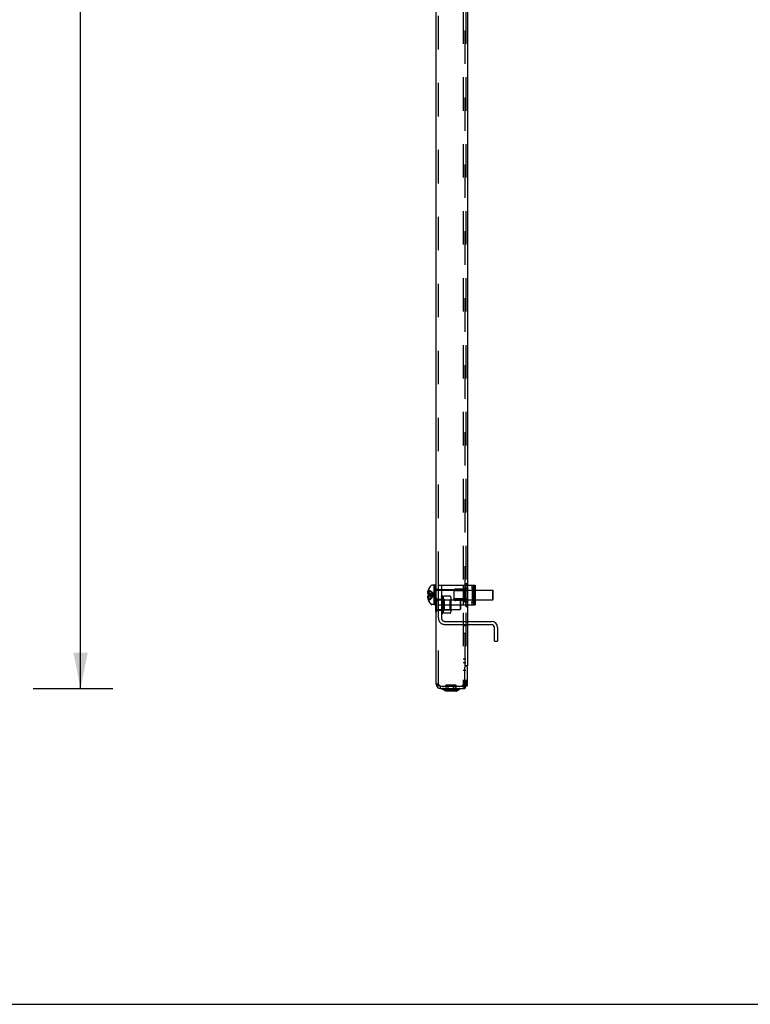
# Model space of a CAD drawing. Header units: inches. Extents: x 0 to 155, y 0 to 100.
# Tile 8 of 30: x 54 to 73, y 0 to 25. Entities that reach past the tile are written whole.
import ezdxf

# ---------------------------------------------------------------- set-up
doc = ezdxf.new("R2010")
doc.units = ezdxf.units.IN
doc.header["$LTSCALE"] = 8.5
doc.header["$MEASUREMENT"] = 0
doc.linetypes.add('HIDDEN', pattern=[0.2, 0.1, -0.1])
doc.layers.get('0').update_dxf_attribs({"linetype": 'CONTINUOUS'})
doc.layers.add('DEFAULT_2', color=8, linetype='HIDDEN')
doc.layers.add('DIMENSIONS', color=7, linetype='CONTINUOUS')
doc.styles.get("Standard").update_dxf_attribs({"font": 'arial.ttf'})
doc.dimstyles.new('DIMSTYLE_1', dxfattribs={"dimtxt": 0.681818, "dimasz": 0.909091, "dimexe": 0.09, "dimexo": 0.07, "dimgap": 0.0375, "dimtad": 0, "dimtih": 1, "dimtoh": 1, "dimzin": 4, "dimdsep": 46, "dimtxsty": 'Standard', "dimblk": '_FILLED', "dimblk1": '_FILLED', "dimblk2": '_FILLED', "dimcen": 0.09, "dimadec": 3, "dimazin": 1, "dimtfac": 1, "dimtdec": 3, "dimtofl": 0, "dimtmove": 0, "dimatfit": 3, "dimldrblk": '_FILLED', "dimfxl": 0, "dimtolj": 1, "dimtzin": 4, "dimarcsym": 0})

# ---------------------------------------------------------------- blocks, each defined once
blk = doc.blocks.new('_FILLED')
at = {"color": 0, "linetype": 'ByBlock'}
blk.add_solid([(0, 0), (-1, 0.2), (-1, -0.2)], dxfattribs=at)
blk = doc.blocks.new('*D1')
at = {"layer": 'DIMENSIONS', "color": 2, "linetype": 'Continuous'}
for p, q in [((54.476, 86.5), (56.499, 86.5)), ((55.681, 86.5), (55.681, 47.942)), ((55.681, 8.02), (55.681, 46.578)), ((54.476, 8.02), (56.499, 8.02))]:
    blk.add_line(p, q, dxfattribs=at)
at = {"layer": 'DIMENSIONS', "color": 2, "linetype": 'Continuous', "xscale": 0.9090909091, "yscale": 0.9090909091, "zscale": 0.9090909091}
for p, rotation in [((55.681, 86.5), 90), ((55.681, 8.02), 270)]:
    blk.add_blockref('_FILLED', p, dxfattribs=dict(at, rotation=rotation))
at = {"layer": 'DIMENSIONS', "color": 2, "linetype": 'Continuous', "insert": (55.681, 47.601), "char_height": 0.6818, "width": 2.38256, "attachment_point": 2, "line_spacing_factor": 0.9}
blk.add_mtext('78.48', dxfattribs=at)

msp = doc.modelspace()

# ---------------------------------------------------------------- linework, layer by layer
at = {"color": 3, "linetype": 'Continuous'}
for p, q in [((64.711, 8.132), (64.711, 86.388)), ((65.504, 9.645), (66.113, 9.645)), ((66.193, 9.223), (66.193, 9.565)), ((64.823, 8.08), (65.439, 8.08)), ((64.823, 8.02), (65.439, 8.02))]:
    msp.add_line(p, q, dxfattribs=at)
at = {"color": 7, "linetype": 'Continuous'}
for p, q in [((65.504, 85.927), (65.504, 8.592)), ((64.515, 10.535), (64.516, 10.535)), ((64.515, 10.535), (64.515, 10.535)), ((64.516, 10.535), (64.515, 10.534)), ((64.661, 10.641), (64.6, 10.641)), ((64.689, 10.645), (64.661, 10.645)), ((64.661, 10.145), (64.661, 10.645)), ((64.689, 10.145), (64.689, 10.645)), ((64.699, 10.519), (64.711, 10.519)), ((65.504, 10.645), (65.703, 10.645)), ((65.504, 10.519), (65.647, 10.519)), ((65.617, 10.645), (65.617, 10.581)), ((65.64, 10.549), (65.647, 10.544)), ((65.647, 10.544), (65.647, 10.246)), ((65.666, 10.145), (65.666, 10.645)), ((65.703, 10.145), (65.703, 10.645)), ((65.703, 10.519), (66.151, 10.519)), ((66.161, 10.509), (66.151, 10.519)), ((66.151, 10.271), (66.151, 10.519)), ((66.161, 10.281), (66.161, 10.509)), ((64.494, 10.451), (64.493, 10.445)), ((64.493, 10.345), (64.494, 10.338)), ((64.495, 10.458), (64.494, 10.451)), ((64.494, 10.338), (64.495, 10.332)), ((64.496, 10.471), (64.495, 10.465)), ((64.495, 10.465), (64.495, 10.458)), ((64.495, 10.332), (64.495, 10.325)), ((64.495, 10.325), (64.496, 10.318)), ((64.497, 10.475), (64.496, 10.471)), ((64.496, 10.318), (64.498, 10.311)), ((64.498, 10.478), (64.497, 10.475)), ((64.499, 10.485), (64.498, 10.478)), ((64.498, 10.311), (64.499, 10.304)), ((64.502, 10.413), (64.515, 10.413)), ((64.515, 10.377), (64.502, 10.377)), ((64.515, 10.413), (64.516, 10.413)), ((64.516, 10.377), (64.515, 10.377)), ((64.515, 10.256), (64.516, 10.255)), ((64.516, 10.255), (64.515, 10.254)), ((64.515, 10.254), (64.515, 10.254)), ((64.699, 10.271), (64.711, 10.271)), ((64.707, 9.976), (64.707, 10.271)), ((65.504, 10.271), (65.647, 10.271)), ((65.703, 10.271), (66.151, 10.271)), ((66.161, 10.281), (66.151, 10.271)), ((64.661, 10.149), (64.6, 10.149)), ((64.689, 10.145), (64.661, 10.145)), ((65.504, 10.145), (65.703, 10.145)), ((65.617, 10.209), (65.617, 10.145)), ((65.64, 10.241), (65.647, 10.246)), ((64.707, 9.976), (64.711, 9.976)), ((65.504, 9.723), (66.113, 9.723)), ((66.271, 9.565), (66.271, 9.223)), ((66.193, 9.223), (66.271, 9.223)), ((65.504, 8.592), (65.441, 8.592)), ((65.441, 8.102), (65.441, 8.562)), ((65.484, 8.582), (65.461, 8.582)), ((65.504, 8.102), (65.504, 8.562)), ((64.823, 8.02), (64.823, 8.08)), ((64.954, 7.951), (64.868, 8.001)), ((65.219, 7.951), (65.304, 8.001)), ((65.439, 8.08), (65.439, 8.02)), ((65.484, 8.082), (65.461, 8.082)), ((65.214, 7.95), (64.959, 7.95)), ((0, 0), (154.545, 0))]:
    msp.add_line(p, q, dxfattribs=at)
for points in [[(64.493, 10.445), (64.494, 10.441), (64.494, 10.437), (64.495, 10.433), (64.496, 10.429), (64.498, 10.425), (64.499, 10.421), (64.501, 10.417), (64.502, 10.413)], [(64.502, 10.377), (64.501, 10.373), (64.499, 10.369), (64.498, 10.365), (64.496, 10.361), (64.495, 10.357), (64.494, 10.353), (64.494, 10.349), (64.493, 10.345)], [(64.502, 10.499), (64.501, 10.492), (64.499, 10.485)], [(64.499, 10.304), (64.501, 10.297), (64.502, 10.29)], [(64.516, 10.413), (64.515, 10.408), (64.515, 10.404), (64.515, 10.399), (64.515, 10.395)], [(64.515, 10.395), (64.515, 10.392), (64.515, 10.389), (64.515, 10.386), (64.515, 10.383), (64.515, 10.38), (64.516, 10.377)]]:
    msp.add_lwpolyline(points, dxfattribs=at)
at = {"color": 3, "linetype": 'Continuous'}
for points in [[(64.711, 8.132), (64.712, 8.129), (64.713, 8.127), (64.714, 8.124), (64.717, 8.122), (64.72, 8.119), (64.724, 8.116), (64.728, 8.114), (64.733, 8.111), (64.738, 8.109), (64.744, 8.106), (64.751, 8.103), (64.758, 8.101), (64.765, 8.098), (64.773, 8.096), (64.781, 8.093), (64.789, 8.09)], [(64.789, 8.09), (64.797, 8.088), (64.806, 8.085), (64.823, 8.08)], [(65.445, 8.035), (65.445, 8.032), (65.444, 8.03), (65.444, 8.028), (65.444, 8.026), (65.443, 8.024), (65.442, 8.023), (65.442, 8.022), (65.441, 8.021), (65.441, 8.02), (65.44, 8.02), (65.439, 8.02)], [(65.447, 8.054), (65.446, 8.043), (65.446, 8.04), (65.445, 8.037), (65.445, 8.035)], [(65.45, 8.08), (65.449, 8.078), (65.449, 8.074), (65.448, 8.07), (65.448, 8.066), (65.447, 8.062), (65.447, 8.058), (65.447, 8.054)]]:
    msp.add_lwpolyline(points, dxfattribs=at)
at = {"color": 7, "linetype": 'Continuous'}
for centre, radius, start, end in [((64.843, 10.395), 0.357, 156.9983, 162.9593), ((64.843, 10.395), 0.357, 139.0666, 156.8097), ((64.6, 10.606), 0.035, 90, 139.0666), ((64.699, 10.556), 0.0372, 255.6727, 270), ((64.843, 10.395), 0.357, 197.0407, 203.0017), ((64.843, 10.395), 0.357, 203.1903, 220.9334), ((64.699, 10.234), 0.0372, 90, 104.3273), ((64.6, 10.184), 0.035, 220.9334, 270), ((66.113, 9.565), 0.158, 0, 90), ((65.461, 8.562), 0.02, 90, 180), ((65.484, 8.562), 0.02, 0, 90), ((64.823, 8.132), 0.052, 236.8409, 270), ((64.873, 8.01), 0.01, 90, 239.7436), ((65.299, 8.01), 0.01, 300.2564, 90), ((65.461, 8.102), 0.02, 180, 270), ((65.484, 8.102), 0.02, 270, 360), ((64.959, 7.96), 0.01, 239.7436, 270), ((65.214, 7.96), 0.01, 270, 300.2564)]:
    msp.add_arc(centre, radius, start, end, dxfattribs=at)
at = {"color": 3, "linetype": 'Continuous'}
for centre, radius, start, end in [((66.113, 9.565), 0.08, 0, 90), ((64.823, 8.132), 0.112, 180, 270)]:
    msp.add_arc(centre, radius, start, end, dxfattribs=at)
at = {"color": 7, "linetype": 'Continuous'}
for centre, major_axis, ratio, start_param, end_param in [((66.381, 10.581), (0.764, 0), 0.172395, -3.141539, -2.896175), ((65.62, 10.395), (0, 0.198), 0.077623, -0.892934, -0.59755), ((65.62, 10.395), (0, 0.198), 0.077623, -2.544042, -2.248659), ((66.381, 10.209), (0.764, 0), 0.172395, 2.896175, 3.141539)]:
    msp.add_ellipse(centre, major_axis=major_axis, ratio=ratio, start_param=start_param, end_param=end_param, dxfattribs=at)
at = {"layer": 'DEFAULT_2', "color": 8, "linetype": 'HIDDEN'}
for p, q in [((64.771, 10.645), (64.771, 86.388)), ((65.401, 86.44), (65.401, 8.08)), ((65.461, 86.44), (65.461, 8.08)), ((65.441, 85.927), (65.441, 8.592)), ((64.515, 10.534), (64.515, 10.413)), ((64.689, 10.53), (64.661, 10.53)), ((64.771, 10.535), (64.711, 10.535)), ((64.711, 10.519), (65.504, 10.519)), ((64.769, 10.645), (65.454, 10.645)), ((64.769, 10.145), (64.769, 10.645)), ((65.394, 10.525), (64.769, 10.525)), ((64.771, 9.803), (64.771, 10.645)), ((64.849, 10.645), (64.849, 9.803)), ((65.166, 10.531), (65.188, 10.538)), ((65.166, 10.259), (65.166, 10.531)), ((65.373, 10.54), (65.199, 10.54)), ((65.386, 10.542), (65.447, 10.567)), ((65.394, 10.645), (65.394, 10.145)), ((65.394, 10.529), (65.444, 10.529)), ((65.413, 10.552), (65.413, 10.237)), ((65.44, 10.534), (65.44, 10.256)), ((65.444, 10.535), (65.454, 10.535)), ((65.444, 10.487), (65.444, 10.535)), ((65.454, 10.645), (65.454, 10.145)), ((65.465, 10.582), (65.464, 10.581)), ((65.466, 10.582), (65.465, 10.582)), ((65.467, 10.583), (65.466, 10.582)), ((65.468, 10.585), (65.467, 10.584)), ((65.467, 10.584), (65.467, 10.583)), ((65.469, 10.586), (65.468, 10.585)), ((65.468, 10.585), (65.468, 10.584)), ((65.469, 10.687), (65.504, 10.687)), ((65.469, 10.687), (65.469, 10.103)), ((65.504, 10.645), (65.469, 10.645)), ((65.469, 10.587), (65.469, 10.586)), ((65.489, 10.564), (65.487, 10.563)), ((65.494, 10.568), (65.493, 10.566)), ((65.496, 10.569), (65.494, 10.568)), ((65.497, 10.57), (65.496, 10.569)), ((65.498, 10.572), (65.497, 10.57)), ((65.5, 10.573), (65.498, 10.572)), ((65.501, 10.575), (65.5, 10.573)), ((65.502, 10.577), (65.501, 10.576)), ((65.501, 10.576), (65.501, 10.575)), ((65.503, 10.579), (65.502, 10.577)), ((65.503, 10.58), (65.503, 10.579)), ((65.504, 10.687), (65.504, 10.103)), ((65.619, 10.591), (65.62, 10.593)), ((65.66, 10.593), (65.62, 10.593)), ((65.686, 10.544), (65.647, 10.544)), ((65.647, 10.519), (65.703, 10.519)), ((65.657, 10.645), (65.657, 10.581)), ((65.658, 10.645), (65.658, 10.145)), ((65.659, 10.591), (65.66, 10.593)), ((65.679, 10.549), (65.686, 10.544)), ((65.686, 10.544), (65.686, 10.246)), ((65.699, 10.645), (65.699, 10.145)), ((64.515, 10.445), (64.493, 10.445)), ((64.515, 10.345), (64.493, 10.345)), ((64.499, 10.485), (64.499, 10.486)), ((64.499, 10.304), (64.499, 10.305)), ((64.501, 10.492), (64.501, 10.493)), ((64.501, 10.297), (64.501, 10.298)), ((64.515, 10.499), (64.502, 10.499)), ((64.515, 10.29), (64.502, 10.29)), ((64.515, 10.413), (64.544, 10.41)), ((64.515, 10.408), (64.515, 10.41)), ((64.515, 10.399), (64.515, 10.4)), ((64.515, 10.391), (64.515, 10.392)), ((64.515, 10.389), (64.515, 10.39)), ((64.515, 10.382), (64.515, 10.383)), ((64.516, 10.377), (64.515, 10.381)), ((64.515, 10.377), (64.531, 10.378)), ((64.515, 10.377), (64.515, 10.256)), ((64.515, 10.254), (64.515, 10.254)), ((64.516, 10.377), (64.544, 10.379)), ((64.544, 10.41), (64.572, 10.408)), ((64.544, 10.379), (64.56, 10.381)), ((64.56, 10.381), (64.572, 10.382)), ((64.572, 10.408), (64.6, 10.405)), ((64.572, 10.382), (64.588, 10.384)), ((64.588, 10.384), (64.6, 10.385)), ((64.6, 10.405), (64.616, 10.403)), ((64.6, 10.385), (64.616, 10.387)), ((64.616, 10.403), (64.626, 10.402)), ((64.616, 10.387), (64.626, 10.388)), ((64.626, 10.402), (64.643, 10.399)), ((64.626, 10.388), (64.652, 10.391)), ((64.643, 10.399), (64.652, 10.398)), ((64.652, 10.422), (64.676, 10.395)), ((64.652, 10.398), (64.661, 10.397)), ((64.652, 10.398), (64.676, 10.395)), ((64.652, 10.391), (64.676, 10.395)), ((64.652, 10.368), (64.676, 10.395)), ((64.652, 10.385), (64.676, 10.395)), ((64.661, 10.393), (64.676, 10.395)), ((64.689, 10.26), (64.661, 10.26)), ((64.707, 10.313), (64.725, 10.313)), ((64.707, 10.271), (64.707, 10.313)), ((64.711, 10.271), (65.504, 10.271)), ((64.771, 10.27), (64.711, 10.27)), ((64.771, 10.254), (64.711, 10.254)), ((64.725, 9.976), (64.725, 10.313)), ((64.725, 10.269), (65.322, 10.269)), ((65.394, 10.265), (64.769, 10.265)), ((64.771, 10.285), (64.849, 10.285)), ((64.855, 10.385), (64.849, 10.381)), ((64.857, 10.331), (64.849, 10.327)), ((64.855, 10.385), (64.855, 10.38)), ((64.855, 10.326), (64.855, 10.312)), ((64.89, 10.331), (64.875, 10.331)), ((64.889, 10.316), (64.875, 10.316)), ((64.889, 10.296), (64.875, 10.296)), ((64.889, 10.255), (64.875, 10.255)), ((65.07, 10.359), (64.901, 10.359)), ((64.901, 9.93), (64.901, 10.359)), ((64.916, 10.27), (64.901, 10.312)), ((64.901, 10.27), (64.913, 10.27)), ((64.913, 10.27), (64.913, 10.02)), ((64.916, 10.27), (65.061, 10.27)), ((64.916, 10.27), (64.916, 10.02)), ((65.061, 10.27), (65.081, 10.29)), ((65.061, 10.27), (65.061, 10.02)), ((65.081, 10.328), (65.081, 9.962)), ((65.468, 10.497), (65.166, 10.497)), ((65.468, 10.292), (65.166, 10.292)), ((65.166, 10.259), (65.188, 10.252)), ((65.332, 10.259), (65.322, 10.269)), ((65.322, 10.269), (65.322, 10.021)), ((65.332, 10.259), (65.332, 10.031)), ((65.394, 10.487), (65.444, 10.487)), ((65.394, 10.437), (65.444, 10.437)), ((65.394, 10.353), (65.444, 10.353)), ((65.394, 10.303), (65.444, 10.303)), ((65.394, 10.261), (65.444, 10.261)), ((65.444, 10.437), (65.444, 10.353)), ((65.444, 10.254), (65.444, 10.303)), ((65.444, 10.254), (65.454, 10.254)), ((65.647, 10.271), (65.703, 10.271)), ((64.771, 10.02), (64.711, 10.02)), ((64.725, 10.021), (65.322, 10.021)), ((64.769, 10.145), (65.454, 10.145)), ((64.771, 10.004), (64.849, 10.004)), ((64.862, 10.233), (64.851, 10.231)), ((64.851, 10.059), (64.862, 10.057)), ((64.855, 10.218), (64.855, 10.199)), ((64.855, 10.091), (64.855, 10.072)), ((64.865, 10.022), (64.867, 10.024)), ((64.867, 10.121), (64.869, 10.122)), ((64.873, 10.032), (64.875, 10.035)), ((64.889, 10.221), (64.875, 10.221)), ((64.889, 10.165), (64.875, 10.165)), ((64.889, 10.125), (64.875, 10.125)), ((64.889, 10.069), (64.875, 10.069)), ((64.889, 10.035), (64.875, 10.035)), ((64.876, 10.016), (64.878, 10.019)), ((64.88, 10.022), (64.878, 10.019)), ((64.88, 10.022), (64.882, 10.024)), ((64.901, 10.02), (64.913, 10.02)), ((64.916, 10.02), (64.901, 9.978)), ((64.916, 10.02), (65.061, 10.02)), ((65.061, 10.02), (65.081, 10)), ((65.373, 10.25), (65.199, 10.25)), ((65.332, 10.031), (65.322, 10.021)), ((65.386, 10.247), (65.447, 10.223)), ((65.462, 10.21), (65.461, 10.211)), ((65.463, 10.21), (65.462, 10.21)), ((65.463, 10.21), (65.464, 10.209)), ((65.464, 10.209), (65.465, 10.208)), ((65.465, 10.208), (65.466, 10.208)), ((65.466, 10.208), (65.467, 10.207)), ((65.467, 10.207), (65.467, 10.206)), ((65.467, 10.206), (65.468, 10.205)), ((65.468, 10.205), (65.468, 10.205)), ((65.468, 10.205), (65.469, 10.204)), ((65.469, 10.145), (65.504, 10.145)), ((65.469, 10.103), (65.504, 10.103)), ((65.487, 10.227), (65.489, 10.226)), ((65.491, 10.225), (65.493, 10.223)), ((65.493, 10.223), (65.494, 10.222)), ((65.494, 10.222), (65.496, 10.221)), ((65.496, 10.221), (65.497, 10.219)), ((65.497, 10.219), (65.498, 10.218)), ((65.498, 10.218), (65.5, 10.217)), ((65.5, 10.217), (65.501, 10.215)), ((65.501, 10.215), (65.501, 10.214)), ((65.501, 10.214), (65.502, 10.212)), ((65.502, 10.212), (65.503, 10.211)), ((65.619, 10.199), (65.62, 10.197)), ((65.66, 10.197), (65.62, 10.197)), ((65.686, 10.246), (65.647, 10.246)), ((65.657, 10.209), (65.657, 10.145)), ((65.659, 10.199), (65.66, 10.197)), ((65.679, 10.241), (65.686, 10.246)), ((64.711, 9.976), (64.725, 9.976)), ((64.771, 8.132), (64.771, 9.803)), ((64.849, 9.962), (64.857, 9.959)), ((64.849, 9.908), (64.855, 9.904)), ((64.854, 9.937), (64.857, 9.942)), ((64.855, 9.978), (64.855, 9.964)), ((64.857, 9.927), (64.855, 9.924)), ((64.855, 9.91), (64.855, 9.905)), ((64.855, 9.904), (64.855, 9.905)), ((64.855, 9.905), (64.855, 9.905)), ((64.861, 9.949), (64.863, 9.953)), ((64.863, 9.978), (64.865, 9.981)), ((64.865, 9.956), (64.863, 9.953)), ((64.867, 9.945), (64.865, 9.941)), ((64.867, 9.945), (64.869, 9.948)), ((64.869, 9.986), (64.871, 9.989)), ((64.87, 9.939), (64.872, 9.942)), ((64.874, 9.945), (64.872, 9.942)), ((64.874, 9.945), (64.876, 9.949)), ((64.889, 9.994), (64.875, 9.994)), ((64.889, 9.974), (64.875, 9.974)), ((64.875, 9.959), (64.89, 9.959)), ((64.878, 9.937), (64.876, 9.934)), ((64.878, 9.937), (64.88, 9.941)), ((64.882, 9.945), (64.88, 9.941)), ((64.882, 9.945), (64.884, 9.948)), ((64.885, 9.952), (64.884, 9.948)), ((64.885, 9.952), (64.887, 9.955)), ((64.889, 9.959), (64.887, 9.955)), ((65.07, 9.93), (64.901, 9.93)), ((64.929, 9.723), (65.504, 9.723)), ((64.929, 9.645), (65.504, 9.645)), ((65.401, 9.614), (65.461, 9.614)), ((65.401, 9.426), (65.461, 9.426)), ((65.401, 8.77), (65.461, 8.77)), ((65.401, 8.676), (65.461, 8.676)), ((65.401, 8.488), (65.461, 8.488)), ((64.771, 8.132), (64.711, 8.132)), ((64.964, 7.98), (64.898, 8.019)), ((64.968, 8.112), (64.946, 8.09)), ((65.226, 8.09), (64.946, 8.09)), ((64.946, 8.082), (64.946, 8.09)), ((64.946, 8.082), (65.226, 8.082)), ((64.961, 8.08), (64.961, 8.02)), ((64.966, 7.98), (64.966, 8.082)), ((64.968, 8.112), (65.204, 8.112)), ((65.016, 7.98), (65.016, 8.082)), ((65.156, 7.98), (65.156, 8.082)), ((65.204, 8.112), (65.226, 8.09)), ((65.206, 7.98), (65.206, 8.082)), ((65.208, 7.98), (65.275, 8.019)), ((65.211, 8.08), (65.211, 8.02)), ((65.226, 8.082), (65.226, 8.09)), ((65.452, 8.088), (65.397, 8.112)), ((65.461, 8.08), (65.439, 8.08)), ((65.45, 8.081), (65.45, 8.08)), ((65.208, 7.98), (64.964, 7.98))]:
    msp.add_line(p, q, dxfattribs=at)
for points in [[(64.516, 10.535), (64.545, 10.516), (64.573, 10.494), (64.6, 10.472), (64.626, 10.448), (64.652, 10.422)], [(65.461, 10.579), (65.462, 10.58), (65.463, 10.58), (65.464, 10.581)], [(65.469, 10.587), (65.469, 10.588), (65.469, 10.588), (65.469, 10.589)], [(65.487, 10.563), (65.489, 10.564), (65.491, 10.565), (65.493, 10.567)], [(65.503, 10.58), (65.504, 10.582), (65.504, 10.583), (65.504, 10.585)], [(64.515, 10.499), (64.544, 10.485), (64.572, 10.469), (64.6, 10.452), (64.626, 10.434), (64.652, 10.415), (64.676, 10.395)], [(64.515, 10.445), (64.544, 10.438), (64.572, 10.43), (64.6, 10.422), (64.626, 10.414), (64.652, 10.405), (64.676, 10.395)], [(64.515, 10.29), (64.544, 10.305), (64.572, 10.321), (64.6, 10.338), (64.626, 10.356), (64.652, 10.375), (64.676, 10.395)], [(64.515, 10.345), (64.544, 10.352), (64.572, 10.36), (64.6, 10.368), (64.626, 10.376), (64.652, 10.385)], [(64.516, 10.255), (64.545, 10.274), (64.573, 10.295), (64.6, 10.318), (64.626, 10.342), (64.652, 10.368)], [(64.855, 10.366), (64.854, 10.367), (64.853, 10.369), (64.852, 10.37), (64.851, 10.371), (64.85, 10.372), (64.849, 10.374)], [(64.857, 10.348), (64.854, 10.352), (64.853, 10.354), (64.852, 10.355), (64.851, 10.357), (64.85, 10.358), (64.849, 10.36)], [(64.855, 10.322), (64.854, 10.323), (64.853, 10.324), (64.852, 10.324), (64.851, 10.325), (64.85, 10.326), (64.849, 10.326)], [(64.855, 10.281), (64.854, 10.282), (64.853, 10.283), (64.852, 10.284), (64.851, 10.286), (64.85, 10.287), (64.849, 10.289)], [(64.865, 10.373), (64.864, 10.375), (64.863, 10.377), (64.862, 10.378), (64.861, 10.38), (64.86, 10.381), (64.859, 10.382), (64.858, 10.383), (64.857, 10.384), (64.857, 10.385), (64.856, 10.385), (64.856, 10.385), (64.855, 10.385), (64.855, 10.385)], [(64.855, 10.385), (64.855, 10.385), (64.855, 10.385)], [(64.855, 10.38), (64.855, 10.379), (64.855, 10.378), (64.856, 10.377), (64.856, 10.376), (64.857, 10.374)], [(64.875, 10.331), (64.873, 10.335), (64.871, 10.338), (64.869, 10.342), (64.867, 10.345), (64.865, 10.349), (64.863, 10.352), (64.861, 10.356), (64.859, 10.359), (64.857, 10.363), (64.855, 10.366)], [(64.857, 10.331), (64.857, 10.331), (64.856, 10.33), (64.856, 10.329), (64.855, 10.328), (64.855, 10.327), (64.855, 10.326)], [(64.875, 10.296), (64.873, 10.299), (64.871, 10.301), (64.869, 10.304), (64.867, 10.306), (64.865, 10.309), (64.863, 10.312), (64.861, 10.314), (64.859, 10.317), (64.857, 10.319), (64.855, 10.322)], [(64.855, 10.312), (64.855, 10.31), (64.855, 10.308), (64.856, 10.306), (64.856, 10.304), (64.857, 10.302), (64.857, 10.3), (64.858, 10.298)], [(64.875, 10.255), (64.873, 10.258), (64.871, 10.26), (64.869, 10.263), (64.867, 10.266), (64.865, 10.268), (64.863, 10.271), (64.861, 10.273), (64.859, 10.276), (64.857, 10.278), (64.855, 10.281)], [(64.868, 10.355), (64.864, 10.36), (64.863, 10.362), (64.862, 10.364), (64.861, 10.366), (64.86, 10.367), (64.859, 10.369), (64.858, 10.371), (64.857, 10.373), (64.857, 10.374)], [(64.875, 10.316), (64.873, 10.32), (64.871, 10.323), (64.869, 10.327), (64.867, 10.33), (64.865, 10.334), (64.863, 10.337), (64.861, 10.341), (64.859, 10.344), (64.857, 10.348)], [(64.865, 10.327), (64.864, 10.328), (64.863, 10.329), (64.862, 10.33), (64.861, 10.331), (64.86, 10.331), (64.859, 10.332), (64.858, 10.332), (64.857, 10.331), (64.857, 10.331)], [(64.865, 10.286), (64.864, 10.287), (64.863, 10.289), (64.862, 10.29), (64.861, 10.292), (64.86, 10.294), (64.859, 10.296), (64.858, 10.298)], [(64.889, 10.331), (64.887, 10.335), (64.885, 10.338), (64.884, 10.342), (64.882, 10.345), (64.88, 10.349), (64.878, 10.352), (64.876, 10.356), (64.874, 10.359), (64.872, 10.363), (64.87, 10.366), (64.868, 10.37), (64.865, 10.373)], [(64.889, 10.296), (64.887, 10.299), (64.885, 10.301), (64.884, 10.304), (64.882, 10.307), (64.88, 10.309), (64.878, 10.312), (64.876, 10.314), (64.874, 10.317), (64.872, 10.319), (64.87, 10.322), (64.868, 10.325), (64.865, 10.327)], [(64.889, 10.255), (64.887, 10.258), (64.885, 10.26), (64.884, 10.263), (64.882, 10.266), (64.88, 10.268), (64.878, 10.271), (64.876, 10.273), (64.874, 10.276), (64.872, 10.278), (64.87, 10.281), (64.868, 10.283), (64.865, 10.286)], [(64.889, 10.316), (64.887, 10.32), (64.885, 10.323), (64.884, 10.327), (64.882, 10.33), (64.88, 10.334), (64.878, 10.337), (64.876, 10.341), (64.874, 10.344), (64.872, 10.348), (64.87, 10.351), (64.868, 10.355)], [(64.875, 10.316), (64.875, 10.313), (64.875, 10.31), (64.875, 10.307), (64.875, 10.303), (64.875, 10.3), (64.875, 10.296)], [(64.875, 10.255), (64.875, 10.247), (64.875, 10.238), (64.875, 10.229), (64.875, 10.221)], [(64.889, 10.316), (64.889, 10.313), (64.889, 10.31), (64.89, 10.307), (64.89, 10.303), (64.889, 10.3), (64.889, 10.296)], [(64.889, 10.296), (64.889, 10.3), (64.89, 10.303), (64.89, 10.307), (64.889, 10.31), (64.889, 10.313), (64.889, 10.316)], [(64.889, 10.255), (64.889, 10.247), (64.89, 10.238), (64.889, 10.229), (64.889, 10.221)], [(64.851, 10.231), (64.851, 10.231), (64.85, 10.23), (64.849, 10.23)], [(64.855, 10.174), (64.854, 10.175), (64.853, 10.175), (64.852, 10.176), (64.851, 10.177), (64.85, 10.178), (64.849, 10.179)], [(64.855, 10.116), (64.854, 10.115), (64.853, 10.115), (64.852, 10.114), (64.851, 10.113), (64.85, 10.112), (64.849, 10.111)], [(64.851, 10.059), (64.851, 10.059), (64.85, 10.06), (64.849, 10.06)], [(64.855, 10.009), (64.854, 10.008), (64.853, 10.007), (64.852, 10.006), (64.851, 10.004), (64.85, 10.003), (64.849, 10.001)], [(64.855, 10.23), (64.854, 10.231), (64.853, 10.231), (64.852, 10.231), (64.851, 10.231)], [(64.855, 10.06), (64.854, 10.059), (64.853, 10.059), (64.852, 10.059), (64.851, 10.059)], [(64.862, 10.233), (64.861, 10.232), (64.86, 10.232), (64.859, 10.231), (64.858, 10.23), (64.857, 10.229), (64.857, 10.227), (64.856, 10.226), (64.856, 10.224), (64.855, 10.222), (64.855, 10.22), (64.855, 10.218)], [(64.875, 10.221), (64.873, 10.222), (64.871, 10.223), (64.869, 10.224), (64.867, 10.225), (64.865, 10.225), (64.863, 10.226), (64.861, 10.227), (64.859, 10.228), (64.857, 10.229), (64.855, 10.23)], [(64.859, 10.183), (64.858, 10.184), (64.857, 10.186), (64.857, 10.188), (64.856, 10.19), (64.856, 10.193), (64.855, 10.195), (64.855, 10.197), (64.855, 10.199)], [(64.875, 10.165), (64.873, 10.166), (64.871, 10.167), (64.869, 10.168), (64.867, 10.169), (64.865, 10.17), (64.863, 10.17), (64.861, 10.171), (64.859, 10.172), (64.857, 10.173), (64.855, 10.174)], [(64.867, 10.121), (64.865, 10.12), (64.863, 10.119), (64.861, 10.118), (64.859, 10.118), (64.857, 10.117), (64.855, 10.116)], [(64.858, 10.105), (64.857, 10.104), (64.857, 10.102), (64.856, 10.099), (64.856, 10.097), (64.855, 10.095), (64.855, 10.093), (64.855, 10.091)], [(64.855, 10.072), (64.855, 10.07), (64.855, 10.068), (64.856, 10.066), (64.856, 10.064), (64.857, 10.063)], [(64.875, 10.069), (64.873, 10.068), (64.871, 10.067), (64.869, 10.066), (64.867, 10.065), (64.865, 10.064), (64.863, 10.063), (64.861, 10.062), (64.859, 10.062), (64.857, 10.061), (64.855, 10.06)], [(64.865, 10.022), (64.863, 10.019), (64.861, 10.017), (64.859, 10.014), (64.857, 10.012), (64.855, 10.009)], [(64.865, 10.004), (64.864, 10.003), (64.863, 10.001), (64.862, 9.999), (64.861, 9.998), (64.86, 9.996), (64.859, 9.994), (64.858, 9.992), (64.857, 9.99), (64.857, 9.988), (64.856, 9.985), (64.856, 9.983), (64.855, 9.981), (64.855, 9.98), (64.855, 9.978)], [(64.862, 10.057), (64.861, 10.058), (64.86, 10.058), (64.859, 10.059), (64.858, 10.06), (64.857, 10.061), (64.857, 10.063)], [(64.858, 10.105), (64.859, 10.107), (64.86, 10.109), (64.861, 10.11), (64.862, 10.112), (64.863, 10.113), (64.864, 10.113), (64.865, 10.114)], [(64.859, 10.183), (64.86, 10.181), (64.861, 10.18), (64.862, 10.178), (64.863, 10.177), (64.864, 10.177), (64.865, 10.176)], [(64.865, 10.232), (64.864, 10.233), (64.863, 10.233), (64.862, 10.233)], [(64.865, 10.058), (64.864, 10.057), (64.863, 10.057), (64.862, 10.057)], [(64.889, 10.221), (64.887, 10.222), (64.885, 10.223), (64.884, 10.224), (64.882, 10.225), (64.88, 10.226), (64.878, 10.226), (64.876, 10.227), (64.874, 10.228), (64.872, 10.229), (64.87, 10.23), (64.868, 10.231), (64.865, 10.232)], [(64.889, 10.165), (64.887, 10.166), (64.885, 10.167), (64.884, 10.168), (64.882, 10.169), (64.88, 10.17), (64.878, 10.171), (64.876, 10.171), (64.874, 10.172), (64.872, 10.173), (64.87, 10.174), (64.868, 10.175), (64.865, 10.176)], [(64.889, 10.125), (64.887, 10.124), (64.885, 10.123), (64.884, 10.122), (64.882, 10.121), (64.88, 10.12), (64.878, 10.119), (64.876, 10.118), (64.874, 10.118), (64.872, 10.117), (64.87, 10.116), (64.868, 10.115), (64.865, 10.114)], [(64.889, 10.069), (64.887, 10.068), (64.885, 10.067), (64.884, 10.066), (64.882, 10.065), (64.88, 10.064), (64.878, 10.063), (64.876, 10.062), (64.874, 10.061), (64.872, 10.06), (64.87, 10.06), (64.868, 10.059), (64.865, 10.058)], [(64.876, 10.016), (64.874, 10.014), (64.872, 10.011), (64.87, 10.009), (64.868, 10.006), (64.865, 10.004)], [(64.873, 10.032), (64.871, 10.029), (64.869, 10.027), (64.867, 10.024)], [(64.875, 10.125), (64.873, 10.124), (64.871, 10.123), (64.869, 10.122)], [(64.875, 10.069), (64.875, 10.061), (64.875, 10.052), (64.875, 10.043), (64.875, 10.035)], [(64.889, 10.035), (64.887, 10.032), (64.885, 10.029), (64.884, 10.027), (64.882, 10.024)], [(64.889, 10.069), (64.889, 10.061), (64.89, 10.052), (64.889, 10.043), (64.889, 10.035)], [(65.469, 10.201), (65.469, 10.201), (65.469, 10.202), (65.469, 10.203), (65.469, 10.204)], [(65.491, 10.225), (65.489, 10.226), (65.487, 10.227)], [(65.504, 10.205), (65.504, 10.207), (65.504, 10.208), (65.503, 10.21), (65.503, 10.211)], [(64.855, 9.968), (64.854, 9.967), (64.853, 9.966), (64.852, 9.965), (64.851, 9.965), (64.85, 9.964), (64.849, 9.964)], [(64.854, 9.937), (64.853, 9.936), (64.852, 9.934), (64.851, 9.933), (64.85, 9.931), (64.849, 9.93)], [(64.855, 9.924), (64.854, 9.922), (64.853, 9.921), (64.852, 9.92), (64.851, 9.919), (64.85, 9.917), (64.849, 9.916)], [(64.863, 9.978), (64.861, 9.976), (64.859, 9.973), (64.857, 9.971), (64.855, 9.968)], [(64.855, 9.964), (64.855, 9.963), (64.855, 9.962), (64.856, 9.96)], [(64.864, 9.93), (64.863, 9.928), (64.862, 9.926), (64.861, 9.924), (64.86, 9.922), (64.859, 9.921), (64.858, 9.919), (64.857, 9.917), (64.857, 9.916), (64.856, 9.914), (64.856, 9.913), (64.855, 9.912), (64.855, 9.911), (64.855, 9.91)], [(64.865, 9.917), (64.864, 9.915), (64.863, 9.913), (64.862, 9.912), (64.861, 9.91), (64.86, 9.909), (64.859, 9.908), (64.858, 9.907), (64.857, 9.906), (64.857, 9.905), (64.856, 9.905), (64.856, 9.904), (64.855, 9.904), (64.855, 9.904)], [(64.857, 9.959), (64.857, 9.959), (64.856, 9.96), (64.856, 9.96)], [(64.865, 9.963), (64.864, 9.962), (64.863, 9.961), (64.862, 9.96), (64.861, 9.959), (64.86, 9.959), (64.859, 9.958), (64.858, 9.958), (64.857, 9.958), (64.857, 9.959)], [(64.861, 9.949), (64.859, 9.946), (64.857, 9.942)], [(64.857, 9.927), (64.859, 9.931), (64.861, 9.934), (64.863, 9.938), (64.865, 9.941)], [(64.87, 9.939), (64.868, 9.935), (64.864, 9.93)], [(64.889, 9.994), (64.887, 9.991), (64.885, 9.989), (64.884, 9.986), (64.882, 9.983), (64.88, 9.981), (64.878, 9.978), (64.876, 9.975), (64.874, 9.973), (64.872, 9.97), (64.87, 9.968), (64.868, 9.965), (64.865, 9.963)], [(64.869, 9.986), (64.867, 9.983), (64.865, 9.981)], [(64.865, 9.956), (64.867, 9.96), (64.869, 9.963)], [(64.872, 9.927), (64.87, 9.924), (64.868, 9.92), (64.865, 9.917)], [(64.875, 9.974), (64.873, 9.97), (64.871, 9.967), (64.869, 9.963)], [(64.875, 9.959), (64.873, 9.955), (64.871, 9.952), (64.869, 9.948)], [(64.875, 9.994), (64.873, 9.991), (64.871, 9.989)], [(64.872, 9.927), (64.874, 9.93), (64.876, 9.934)], [(64.875, 9.994), (64.875, 9.99), (64.875, 9.987), (64.875, 9.983), (64.875, 9.98), (64.875, 9.977), (64.875, 9.974)], [(64.889, 9.974), (64.887, 9.97), (64.885, 9.967), (64.884, 9.963), (64.882, 9.96), (64.88, 9.956), (64.878, 9.952), (64.876, 9.949)], [(64.889, 9.994), (64.889, 9.99), (64.89, 9.987), (64.89, 9.983), (64.889, 9.98), (64.889, 9.977), (64.889, 9.974)], [(64.889, 9.974), (64.889, 9.977), (64.889, 9.98), (64.89, 9.983), (64.89, 9.987), (64.889, 9.99), (64.889, 9.994)], [(64.771, 8.132), (64.772, 8.129), (64.772, 8.125), (64.774, 8.122), (64.775, 8.119), (64.778, 8.116), (64.78, 8.112), (64.783, 8.109), (64.787, 8.106), (64.79, 8.103), (64.794, 8.099), (64.799, 8.096), (64.803, 8.093), (64.808, 8.09), (64.813, 8.086), (64.818, 8.083), (64.823, 8.08)], [(65.397, 8.112), (65.397, 8.111), (65.397, 8.11), (65.397, 8.109), (65.398, 8.108), (65.398, 8.107), (65.399, 8.105), (65.4, 8.104), (65.401, 8.102), (65.403, 8.101), (65.404, 8.099), (65.406, 8.097)], [(65.405, 8.098), (65.406, 8.097), (65.408, 8.095)], [(65.406, 8.097), (65.407, 8.097), (65.408, 8.096), (65.408, 8.095), (65.409, 8.094), (65.41, 8.093), (65.411, 8.092), (65.412, 8.091), (65.413, 8.09), (65.413, 8.089), (65.414, 8.088), (65.415, 8.087), (65.416, 8.087), (65.416, 8.086), (65.417, 8.085), (65.418, 8.084), (65.419, 8.083), (65.419, 8.082), (65.42, 8.081), (65.421, 8.08), (65.421, 8.079), (65.422, 8.078), (65.423, 8.077), (65.423, 8.076), (65.424, 8.075), (65.424, 8.074), (65.425, 8.073), (65.426, 8.072), (65.426, 8.072), (65.427, 8.071), (65.427, 8.07), (65.428, 8.069), (65.428, 8.068), (65.429, 8.067), (65.429, 8.066), (65.43, 8.065), (65.43, 8.064), (65.431, 8.063), (65.431, 8.062), (65.432, 8.061), (65.432, 8.06), (65.433, 8.059), (65.433, 8.059), (65.433, 8.058), (65.434, 8.057), (65.434, 8.056), (65.435, 8.055), (65.435, 8.054), (65.435, 8.053), (65.436, 8.052), (65.436, 8.051), (65.436, 8.051), (65.437, 8.05), (65.437, 8.049), (65.437, 8.048), (65.437, 8.047), (65.438, 8.046), (65.438, 8.046), (65.438, 8.045), (65.438, 8.044), (65.438, 8.043), (65.439, 8.043), (65.439, 8.042), (65.439, 8.042), (65.439, 8.041), (65.439, 8.041), (65.439, 8.04), (65.439, 8.04)], [(65.408, 8.095), (65.41, 8.093), (65.413, 8.092), (65.415, 8.09), (65.418, 8.088), (65.421, 8.086), (65.424, 8.084), (65.427, 8.083), (65.43, 8.082), (65.432, 8.081), (65.435, 8.08), (65.437, 8.08), (65.439, 8.08)], [(65.439, 8.04), (65.439, 8.04), (65.439, 8.04), (65.439, 8.04), (65.439, 8.041), (65.439, 8.041), (65.439, 8.041), (65.439, 8.042), (65.439, 8.042), (65.439, 8.043)], [(65.452, 8.088), (65.451, 8.085), (65.45, 8.081)]]:
    msp.add_lwpolyline(points, dxfattribs=at)
for centre, radius, start, end in [((64.699, 10.556), 0.0372, 180, 255.6727), ((65.199, 10.504), 0.036, 90, 108.4349), ((65.373, 10.576), 0.036, 270, 291.8014), ((65.433, 10.6), 0.036, 291.8014, 360), ((65.468, 10.533), 0.036, 270, 360), ((64.699, 10.234), 0.0372, 104.3273, 180), ((64.496, 10.145), 0.422, 16.3183, 26.1523), ((64.496, 10.145), 0.435, 16.6997, 25.3145), ((65.07, 10.349), 0.01, 9.4862, 90), ((64.94, 10.328), 0.141, 0, 9.4863), ((65.199, 10.286), 0.036, 251.5651, 270), ((65.468, 10.256), 0.036, 0, 90), ((64.496, 10.145), 0.379, 356.9735, 3.0265), ((64.496, 10.145), 0.422, 333.8477, 343.6817), ((64.496, 10.145), 0.393, 357.0846, 2.9154), ((64.496, 10.145), 0.435, 334.6855, 343.3003), ((65.373, 10.214), 0.036, 68.1986, 90), ((65.433, 10.19), 0.036, 0, 68.1986), ((64.929, 9.803), 0.158, 180, 270), ((64.929, 9.803), 0.08, 180, 270), ((65.07, 9.94), 0.01, 270, 350.5138), ((64.94, 9.962), 0.141, 350.5137, 360), ((64.823, 8.132), 0.052, 180, 236.8409), ((64.893, 8.01), 0.01, 59.7436, 90), ((65.28, 8.01), 0.01, 90, 120.2564), ((65.349, 8.132), 0.112, 270, 360), ((65.349, 8.132), 0.052, 270, 360)]:
    msp.add_arc(centre, radius, start, end, dxfattribs=at)
for centre, major_axis, ratio, start_param, end_param in [((65.909, 9.788), (0.943, 0), 0.954074, 2.066084, 2.125176), ((64.961, 9.788), (0, 0.899), 0.954074, -0.591405, -0.55438), ((65.965, 9.788), (0.943, 0), 0.954074, 8.385691, 8.445387), ((66.381, 10.581), (0.764, 0), 0.172395, 3.064125, 3.141647), ((65.62, 10.395), (0, 0.198), 0.077623, 5.685635, 6.283185), ((65.62, 10.395), (0, 0.198), 0.077623, 4.034527, 5.390251), ((66.421, 10.581), (0.764, 0), 0.172395, 3.064125, 3.387011), ((65.66, 10.395), (0, 0.198), 0.077623, 3.141593, 6.283185), ((64.961, 11.002), (0, 0.899), 0.954074, -2.587213, -2.550188), ((65.965, 11.002), (0.943, 0), 0.954074, 4.120984, 4.18068), ((65.909, 11.002), (0.943, 0), 0.954074, -2.125176, -2.066084), ((66.381, 10.209), (0.764, 0), 0.172395, 9.424724, 9.502246), ((65.62, 10.395), (0, 0.198), 0.077623, 3.141593, 3.739143), ((66.421, 10.209), (0.764, 0), 0.172395, 9.17936, 9.502246)]:
    msp.add_ellipse(centre, major_axis=major_axis, ratio=ratio, start_param=start_param, end_param=end_param, dxfattribs=at)

# ---------------------------------------------------------------- dimensions: what is measured, and where the dimension line sits
at = {"layer": 'DIMENSIONS', "color": 2, "linetype": 'Continuous'}
dim = msp.add_linear_dim(base=(55.681, 8.02), p1=(54.406, 86.5), p2=(54.406, 8.02), angle=270, dimstyle='DIMSTYLE_1', dxfattribs=at)
dim.commit()
dim.dimension.update_dxf_attribs({"geometry": '*D1', "text_midpoint": (55.679, 47.256), "dimtype": 160})

doc.saveas('drawing.dxf')
